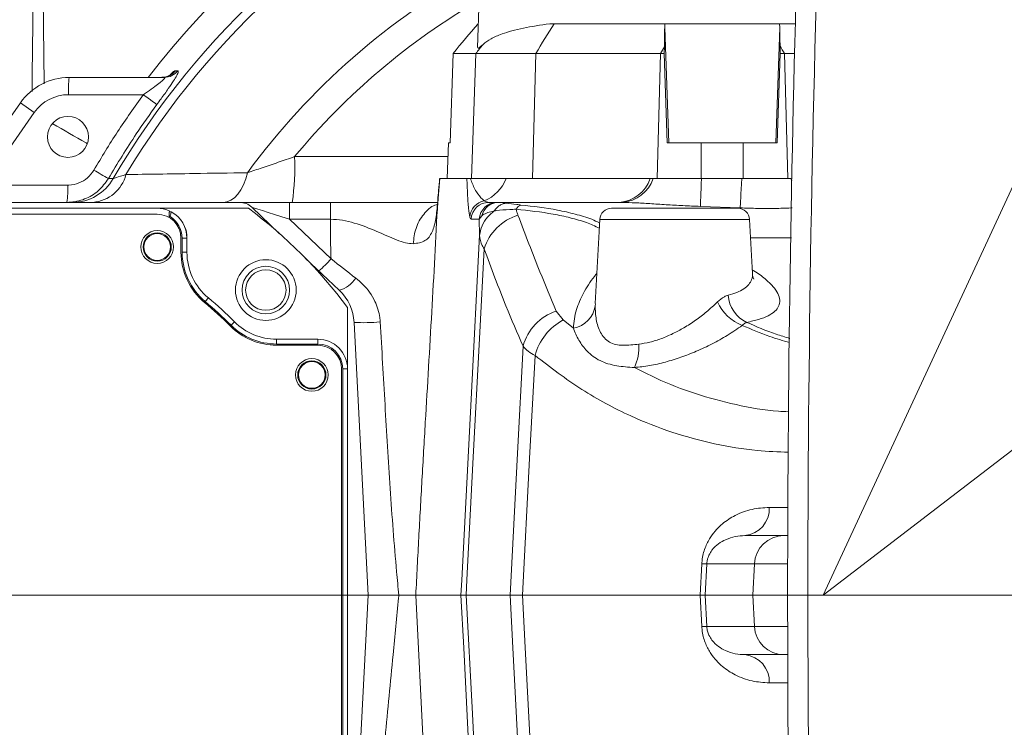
# Model space of a CAD drawing. Header units: millimetres. Extents: x 0 to 16820, y 0 to 11880.
# Tile 10 of 99: x 2651 to 2817, y 6308 to 6427. Entities that reach past the tile are written whole.
import ezdxf

# ---------------------------------------------------------------- set-up
doc = ezdxf.new("R2010")
doc.units = ezdxf.units.MM
doc.header["$LTSCALE"] = 20
doc.linetypes.add('CENTERX2', pattern=[20.32, 12.7, -2.54, 2.54, -2.54])
doc.styles.add('SLDTEXTSTYLE0', font='TXT', dxfattribs={"width": 0.605})
doc.dimstyles.new('SLDDIMSTYLE0', dxfattribs={"dimtxt": 140, "dimasz": 100, "dimexe": 0, "dimexo": 0.0625, "dimgap": 35, "dimtad": 1, "dimtoh": 1, "dimdec": 1, "dimrnd": 1e-09, "dimzin": 12, "dimdsep": 46, "dimtxsty": 'SLDTEXTSTYLE0', "dimsah": 1, "dimcen": 0, "dimadec": 0, "dimazin": 0, "dimtfac": 1, "dimtofl": 0, "dimtmove": 0, "dimatfit": 3, "dimfxl": 0, "dimfrac": 2, "dimtolj": 1, "dimtzin": 12, "dimarcsym": 0})
doc.dimstyles.new('SLDDIMSTYLE1', dxfattribs={"dimtxt": 140, "dimasz": 100, "dimexe": 0, "dimexo": 0.0625, "dimgap": 35, "dimtad": 1, "dimtoh": 1, "dimdec": 4, "dimlfac": 20, "dimzin": 12, "dimdsep": 46, "dimtxsty": 'SLDTEXTSTYLE0', "dimsah": 1, "dimcen": 0.09, "dimadec": 1, "dimazin": 0, "dimtfac": 1, "dimtofl": 0, "dimtmove": 0, "dimatfit": 3, "dimfxl": 0, "dimfrac": 2, "dimtolj": 1, "dimtzin": 12, "dimarcsym": 0})

# ---------------------------------------------------------------- blocks, each defined once
blk = doc.blocks.new('*D2')
at = {"color": 7, "linetype": 'Continuous', "lineweight": 0}
for q in [(3840.42, 7139.1), (2786.51, 6330.23)]:
    blk.add_line((3256.93, 6691.28), q, dxfattribs=at)
blk.add_solid([(3256.93, 6691.28), (3345.4, 6740.26), (3327.13, 6764.06)], dxfattribs=at)
at = {"color": 7, "linetype": 'Continuous', "lineweight": 0, "char_height": 140, "attachment_point": 1, "rotation": 37.5059, "style": 'SLDTEXTSTYLE0'}
for s, insert in [('593', (3451.28, 7067.26)), ('R', (3341.19, 6982.76))]:
    blk.add_mtext(s, dxfattribs=dict(at, insert=insert))
blk = doc.blocks.new('*D3')
at = {"color": 7, "linetype": 'Continuous', "lineweight": 0}
blk.add_line((3648.92, 8191.11), (2786.51, 6330.23), dxfattribs=at)
blk.add_solid([(3648.92, 8191.11), (3593.26, 8106.69), (3620.48, 8094.07)], dxfattribs=at)
at = {"color": 7, "linetype": 'Continuous', "lineweight": 0, "char_height": 140, "attachment_point": 1, "rotation": 65.1352, "style": 'SLDTEXTSTYLE0'}
for s, insert in [('2051', (3222.47, 7699.55)), ('R', (3164.12, 7573.63))]:
    blk.add_mtext(s, dxfattribs=dict(at, insert=insert))
blk = doc.blocks.new('*D4')
at = {"color": 7, "linetype": 'Continuous', "lineweight": 0}
for p, q in [((1293.27, 6330.23), (473.82, 6330.23)), ((4279.76, 6330.23), (5099.21, 6330.23))]:
    blk.add_line(p, q, dxfattribs=at)
blk.add_arc((2786.51, 6330.23), 2282.69, 0, 180, dxfattribs=at)
for points in [[(503.82, 6330.23), (521, 6429.88), (491.01, 6430.54)], [(5069.21, 6330.23), (5082.02, 6430.54), (5052.02, 6429.88)]]:
    blk.add_solid(points, dxfattribs=at)
at = {"color": 7, "linetype": 'Continuous', "lineweight": 0, "char_height": 140, "attachment_point": 1, "style": 'SLDTEXTSTYLE0'}
for s, insert in [('180°', (2643.72, 8793.4)), ('+', (2531.48, 8793.4))]:
    blk.add_mtext(s, dxfattribs=dict(at, insert=insert))
blk = doc.blocks.new('*D5')
at = {"color": 7, "linetype": 'Continuous', "lineweight": 0}
for p, q in [((1293.27, 6330.23), (473.82, 6330.23)), ((4279.76, 6330.23), (5099.21, 6330.23))]:
    blk.add_line(p, q, dxfattribs=at)
blk.add_arc((2786.51, 6330.23), 2282.69, 180, 0, dxfattribs=at)
for points in [[(503.82, 6330.23), (491.01, 6229.93), (521, 6230.59)], [(5069.21, 6330.23), (5052.02, 6230.59), (5082.02, 6229.93)]]:
    blk.add_solid(points, dxfattribs=at)
at = {"color": 7, "linetype": 'Continuous', "lineweight": 0, "char_height": 140, "attachment_point": 1, "style": 'SLDTEXTSTYLE0'}
for s, insert in [('180°', (2619.58, 4228.01)), ('-', (2555.62, 4228.01))]:
    blk.add_mtext(s, dxfattribs=dict(at, insert=insert))

msp = doc.modelspace()

# ---------------------------------------------------------------- linework, layer by layer
at = {"color": 8, "linetype": 'Continuous', "lineweight": 0}
for p, q in [((2655.0138083, 6455.200698), (2655.5346495, 6416.1328977)), ((2759.8455562, 6425.6355938), (2760.5224224, 6406.2342175)), ((2779.1804516, 6425.5867232), (2778.5052904, 6406.2342175)), ((2728.0836742, 6421.2342175), (2727.351343, 6400.2342175)), ((2738.1741152, 6421.2342175), (2737.6302311, 6400.2342175)), ((2759.1255872, 6421.2342175), (2758.5817031, 6400.2342175)), ((2779.9953755, 6421.2342175), (2780.5466392, 6400.2342175)), ((2677.5976041, 6418.3576023), (2678.0065757, 6418.3545233)), ((2672.1829356, 6414.3242735), (2659.5909136, 6414.3242735)), ((2651.5280065, 6412.9699819), (2653.8568493, 6411.3393086)), ((2653.8568493, 6411.3393086), (2645.3177154, 6399.1441615)), ((2723.4952021, 6406.2342175), (2723.2859647, 6400.2342175)), ((2765.9982764, 6406.2342175), (2765.9982764, 6400.2342175)), ((2773.0294363, 6406.2342175), (2773.0294363, 6400.2342175)), ((2697.6072878, 6403.9112497), (2723.3951829, 6403.9112497)), ((2666.311456, 6400.2379278), (2667.1167332, 6400.2238435)), ((2722.0215363, 6400.2342175), (2721.6769489, 6396.2799143)), ((2781.1940734, 6399.8333774), (2781.0239254, 6400.2342175)), ((2645.3177154, 6399.1441615), (2659.4767643, 6399.1441615)), ((2696.7435988, 6396.2342175), (2696.7435988, 6393.3912254)), ((2721.7376245, 6396.6812832), (2721.6769489, 6396.2799143)), ((2752.7401521, 6396.2306288), (2752.2261407, 6396.2342175)), ((2772.5390556, 6395.3033149), (2765.8351619, 6395.5567122)), ((2729.0948987, 6393.9733737), (2728.6766731, 6393.3912254)), ((2696.7435988, 6393.3912254), (2703.7493789, 6386.7429884)), ((2703.6509705, 6393.3912254), (2696.7435988, 6393.3912254)), ((2728.6766731, 6393.3912254), (2727.2936853, 6393.3912254)), ((2728.7100784, 6390.7077498), (2728.6766731, 6393.3912254)), ((2774.1131863, 6393.3388894), (2748.9145265, 6393.3388894)), ((2678.7109234, 6390.2342175), (2679.5138564, 6390.2342175)), ((2781.1865739, 6390.276369), (2774.2736862, 6390.276369)), ((2678.7109234, 6387.8623357), (2679.5138564, 6387.8623357)), ((2682.5999793, 6379.561633), (2683.1138564, 6380.1785866)), ((2748.2113487, 6379.2096525), (2748.1605948, 6378.863845)), ((2741.6174014, 6377.959097), (2742.7595134, 6376.4729283)), ((2686.9362743, 6375.6001449), (2687.5043868, 6376.1675509)), ((2742.7595134, 6376.4729283), (2744.4844662, 6375.1018186)), ((2694.579853, 6372.4312845), (2694.579853, 6373.2342175)), ((2701.5138564, 6372.4312845), (2701.5138564, 6373.2342175)), ((2705.7109234, 6368.2342175), (2706.5138564, 6368.2342175)), ((2777.4297512, 6344.9725377), (2780.5443561, 6344.9725377)), ((2765.8143298, 6330.2342175), (2766.0826105, 6335.4958973)), ((2766.9288179, 6335.4958973), (2766.6603824, 6330.2342175)), ((2774.9217456, 6335.4958973), (2766.9288179, 6335.4958973)), ((2774.9217456, 6335.4958973), (2774.647042, 6330.2342175)), ((2780.5177437, 6335.4958973), (2774.9217456, 6335.4958973)), ((2717.9956874, 6330.2342175), (2720.257287, 6284.7595042)), ((2766.0826105, 6324.9725377), (2765.8143298, 6330.2342175)), ((2766.6603824, 6330.2342175), (2766.9288179, 6324.9725377)), ((2774.9217456, 6324.9725377), (2774.647042, 6330.2342175)), ((2766.9288179, 6324.9725377), (2774.9217456, 6324.9725377)), ((2774.9217456, 6324.9725377), (2780.5177437, 6324.9725377)), ((2780.4954619, 6315.4958973), (2777.4297512, 6315.4958973))]:
    msp.add_line(p, q, dxfattribs=at)
at = {"color": 7, "linetype": 'Continuous', "lineweight": 0}
for p, q in [((2729.5138564, 6454.7342175), (2728.3787552, 6422.2291737)), ((2728.4870859, 6426.2342175), (2728.5186145, 6426.2342175)), ((2740.5206388, 6426.2342175), (2741.2702408, 6426.2342175)), ((2741.2702408, 6426.2342175), (2759.8859059, 6426.2342175)), ((2759.8859059, 6426.2342175), (2759.8455562, 6425.6355938)), ((2759.8859059, 6426.2342175), (2779.1331724, 6426.2342175)), ((2779.1331724, 6426.2342175), (2781.8081101, 6426.2342175)), ((2779.1804516, 6425.5867232), (2779.1331724, 6426.2342175)), ((2759.7837586, 6422.3537939), (2759.7687647, 6421.2342175)), ((2779.2589481, 6421.2342175), (2779.2415043, 6422.4970289)), ((2723.7456202, 6406.2342175), (2724.2976024, 6421.2342175)), ((2724.2976024, 6421.2342175), (2728.0836742, 6421.2342175)), ((2728.0836742, 6421.2342175), (2738.1741152, 6421.2342175)), ((2738.1741152, 6421.2342175), (2759.1255872, 6421.2342175)), ((2759.1255872, 6421.2342175), (2759.7687647, 6421.2342175)), ((2759.7687647, 6421.2342175), (2760.2466822, 6406.2342175)), ((2778.7810306, 6406.2342175), (2779.2589481, 6421.2342175)), ((2779.2589481, 6421.2342175), (2779.9953755, 6421.2342175)), ((2779.9953755, 6421.2342175), (2781.6767815, 6421.2342175)), ((2659.7195269, 6417.2342175), (2675.6920069, 6417.2342175)), ((2640.5775816, 6397.3311544), (2651.5280065, 6412.9699819)), ((2723.4763028, 6406.2342175), (2723.2667781, 6400.2342175)), ((2723.4763028, 6406.2342175), (2723.4952021, 6406.2342175)), ((2723.4952021, 6406.2342175), (2723.7456202, 6406.2342175)), ((2760.2466822, 6406.2342175), (2765.9982764, 6406.2342175)), ((2765.9982764, 6406.2342175), (2773.0294363, 6406.2342175)), ((2773.0294363, 6406.2342175), (2778.7810306, 6406.2342175)), ((2722.0215363, 6400.2342175), (2726.5812605, 6400.2342175)), ((2726.5812605, 6400.2342175), (2727.1819173, 6400.2342175)), ((2733.1761675, 6400.2342175), (2727.1819173, 6400.2342175)), ((2757.3896068, 6400.2342175), (2733.1761675, 6400.2342175)), ((2757.9000634, 6400.2342175), (2757.3896068, 6400.2342175)), ((2757.9021541, 6400.2342175), (2758.5817031, 6400.2342175)), ((2772.791874, 6400.2342175), (2766.0287458, 6400.2342175)), ((2773.0294363, 6400.2342175), (2780.5466392, 6400.2342175)), ((2780.5466392, 6400.2342175), (2780.8489154, 6400.2342175)), ((2688.3580643, 6396.2342175), (2596.6644462, 6396.2342175)), ((2606.4789463, 6395.2342175), (2674.5138564, 6395.2342175)), ((2689.8460403, 6395.2342175), (2674.5138564, 6395.2342175)), ((2688.3580643, 6396.2342175), (2696.7435988, 6396.2342175)), ((2690.423128, 6395.4103406), (2695.0478034, 6391.0216876)), ((2696.7435988, 6396.2342175), (2703.6509705, 6396.2342175)), ((2730.2854681, 6396.2342175), (2731.6684559, 6396.2342175)), ((2731.6684559, 6396.2342175), (2731.9343376, 6396.2342175)), ((2750.9117855, 6395.2342175), (2772.1159273, 6395.2342175)), ((2674.5138564, 6394.2342175), (2603.4478597, 6394.2342175)), ((2676.5242782, 6393.8312845), (2676.5218763, 6393.6936765)), ((2676.5382935, 6394.6342175), (2676.5242782, 6393.8312845)), ((2676.5242782, 6393.8312845), (2676.6763735, 6393.8312845)), ((2676.5382935, 6394.6342175), (2676.8887248, 6394.6342175)), ((2748.9145265, 6393.3388894), (2748.1741467, 6379.2116022)), ((2774.5882878, 6384.2734131), (2774.1131863, 6393.3388894)), ((2678.5138564, 6387.8623357), (2678.5138564, 6390.2342175)), ((2678.7109234, 6387.8623357), (2678.7109234, 6390.2342175)), ((2679.5138564, 6387.8623357), (2679.5138564, 6390.2342175)), ((2699.416269, 6386.8761685), (2705.129494, 6381.4545205)), ((2706.5138564, 6368.2342175), (2706.5138564, 6378.5664014)), ((2707.6116936, 6376.0702132), (2710.0138564, 6330.2342175)), ((2701.5138564, 6373.2342175), (2694.579853, 6373.2342175)), ((2701.5138564, 6372.4312845), (2694.579853, 6372.4312845)), ((2701.5138564, 6372.2342175), (2694.579853, 6372.2342175)), ((2705.5138564, 6297.2342175), (2705.5138564, 6368.2342175)), ((2705.7109234, 6297.2342175), (2705.7109234, 6368.2342175)), ((2706.5138564, 6297.2342175), (2706.5138564, 6368.2342175)), ((2773.3438424, 6340.2342175), (2779.8958928, 6340.2342175)), ((2779.8958928, 6340.2342175), (2780.5278974, 6340.2342175)), ((2707.6116936, 6284.3982219), (2710.0138564, 6330.2342175)), ((2725.5876538, 6330.2342175), (2717.9956874, 6330.2342175)), ((2725.587783, 6330.2342175), (2725.5876538, 6330.2342175)), ((2725.5877831, 6330.234219), (2726.4693451, 6330.2398738)), ((2733.851241, 6330.2399799), (2726.4693396, 6330.2399799)), ((2735.9428564, 6330.2342191), (2733.8512356, 6330.2400861)), ((2735.9442211, 6330.2342175), (2735.9428563, 6330.2342175)), ((2765.8143298, 6330.2342175), (2735.9442211, 6330.2342175)), ((2774.647042, 6330.2342175), (2766.6603824, 6330.2342175)), ((2780.5138564, 6330.2342175), (2774.647042, 6330.2342175)), ((2779.8958928, 6320.2342175), (2773.3438424, 6320.2342175)), ((2780.5278974, 6320.2342175), (2779.8958928, 6320.2342175))]:
    msp.add_line(p, q, dxfattribs=at)
at = {"color": 7, "linetype": 'CENTERX2', "lineweight": 0}
for q in [(1293.2695837, 6330.2342175), (1293.2695837, 6330.2342175), (4279.7581291, 6330.2342175)]:
    msp.add_line((2786.5138564, 6330.2342175), q, dxfattribs=at)
at = {"color": 8, "linetype": 'Continuous', "lineweight": 0, "flags": 128}
for points in [[(2672.1829356, 6414.3242735), (2672.600169, 6414.0172088), (2673.0008041, 6413.7222198), (2673.3726583, 6413.4482767), (2673.7044242, 6413.2037097), (2673.9860132, 6412.9959555), (2674.2088627, 6412.8313317), (2674.3661964, 6412.7148443), (2674.4532298, 6412.6500353)], [(2689.6912707, 6401.2209991), (2689.3997516, 6400.1606048), (2689.0246608, 6399.1893687), (2688.5742077, 6398.3285481), (2688.0582513, 6397.5969836), (2687.4880844, 6397.0106869), (2686.8761858, 6396.5824899), (2686.2359483, 6396.3217647), (2685.5813844, 6396.2342175)], [(2765.8351619, 6395.5567122), (2765.8456503, 6395.776396), (2765.8606784, 6396.1150327), (2765.8800133, 6396.5673717), (2765.9033552, 6397.1263997), (2765.9303421, 6397.7834488), (2765.9605556, 6398.5283316), (2765.9935272, 6399.3494985), (2766.0287458, 6400.2342175)], [(2772.5390556, 6395.3033149), (2772.5535612, 6395.5529219), (2772.5737958, 6395.9233964), (2772.5994377, 6396.4088477), (2772.6300791, 6397.0015567), (2772.6652328, 6397.6920991), (2772.70434, 6398.4694948), (2772.7467786, 6399.3213828), (2772.791874, 6400.2342175)], [(2725.587783, 6330.2342175), (2725.7179692, 6332.7556792), (2727.2868379, 6363.1418712), (2728.7100784, 6390.7077498)], [(2729.476646, 6388.4428885), (2728.7531012, 6374.4377442), (2727.6114061, 6352.3388631), (2726.6014256, 6332.78958), (2726.4697044, 6330.2399799)], [(2733.85086, 6330.2399799), (2735.0859912, 6354.0171174), (2736.0229594, 6372.0543367)], [(2738.0381142, 6370.5049035), (2737.1387487, 6353.219236), (2735.9428563, 6330.2342175)], [(2727.8933352, 6285.5772097), (2727.5810096, 6291.626447), (2726.8121481, 6306.5179853), (2726.0432831, 6321.4095244), (2725.5876538, 6330.2342175)], [(2726.4689857, 6330.2399799), (2727.500743, 6310.2691954), (2728.2120143, 6296.5017061), (2728.465639, 6291.5924913), (2728.7766692, 6285.5721149)], [(2736.1719635, 6285.5717136), (2735.5458884, 6297.6240216), (2734.6987484, 6313.9320001), (2734.3121405, 6321.3744631), (2733.851611, 6330.2399799)], [(2735.9442211, 6330.2342175), (2736.4032834, 6321.4110411), (2737.1780748, 6306.5196113), (2737.9528699, 6291.6281827), (2738.2677006, 6285.5772097)]]:
    msp.add_lwpolyline(points, dxfattribs=at)
at = {"color": 7, "linetype": 'Continuous', "lineweight": 30}
for radius in [2051, 593]:
    msp.add_circle((2786.5138564, 6330.2342175), radius, dxfattribs=at)
at = {"color": 7, "linetype": 'Continuous', "lineweight": 0}
for centre, radius in [((2659.5138564, 6407.2342175), 3.45), ((2674.5138564, 6388.7342175), 2.75), ((2674.5138564, 6388.7342175), 2.375), ((2674.5138564, 6388.7342175), 2.244097), ((2692.779098, 6381.4994592), 5.1), ((2692.779098, 6381.4994592), 4), ((2692.779098, 6381.4994592), 3.4), ((2700.5138564, 6367.2342175), 2.75), ((2700.5138564, 6367.2342175), 2.375), ((2700.5138564, 6367.2342175), 2.244097)]:
    msp.add_circle(centre, radius, dxfattribs=at)
for centre, radius, start, end in [((6341.5138564, 6330.2342175), 3561, 176.9692175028, 180.6125362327), ((2786.5138564, 6330.2342175), 143, 100.177366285, 142.526703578), ((2659.7195269, 6407.2342175), 10, 90, 145), ((2688.3580643, 6393.2342175), 3, 46.5, 90), ((2641.5138564, 6330.2342175), 81, 36.633461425, 53.366538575), ((2750.9117855, 6393.2342175), 2, 90, 177), ((2772.1159273, 6393.2342175), 2, 3, 90), ((2674.5138564, 6390.2342175), 4, 0, 90), ((2674.5138564, 6390.2342175), 4.197067, 0, 58.986177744), ((2674.5138564, 6390.2342175), 5, 0, 61.642363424), ((2689.5138564, 6387.8623357), 11, 180, 230.2081805), ((2689.5138564, 6387.8623357), 10.802933, 180, 230.2081805), ((2689.5138564, 6387.8623357), 10, 180, 230.2081805), ((2699.6226574, 6375.6515255), 8, 3, 46.5), ((2641.5138564, 6330.2342175), 64, 44.964349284, 50.2081805), ((2641.5138564, 6330.2342175), 64.197067, 44.964349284, 50.2081805), ((2641.5138564, 6330.2342175), 65, 44.964349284, 50.2081805), ((2694.579853, 6383.2342175), 11, 224.964349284, 270), ((2694.579853, 6383.2342175), 10.802933, 224.964349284, 270), ((2694.579853, 6383.2342175), 10, 224.964349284, 270), ((2701.5138564, 6368.2342175), 5, 0, 90), ((2701.5138564, 6368.2342175), 4.197067, 0, 90), ((2701.5138564, 6368.2342175), 4, 0, 90)]:
    msp.add_arc(centre, radius, start, end, dxfattribs=at)
at = {"color": 8, "linetype": 'Continuous', "lineweight": 0}
for centre, radius, start, end in [((6341.5138564, 6330.2342175), 3557.5930281, 176.9697988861, 180.9458052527), ((2786.5138564, 6330.2342175), 138.3987744, 114.662507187, 149.621513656), ((2786.5138564, 6330.2342175), 136.9132067, 114.586356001, 148.922912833), ((2786.5138564, 6330.2342175), 120.0572208, 118.708825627, 143.752492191), ((2786.5138564, 6330.2342175), 115.4672378, 120.071383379, 140.351396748), ((2824.0513083, 6371.5155024), 99.2312598, 146.535089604, 149.931247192), ((2806.9155765, 6359.7442053), 99.9774496, 140.919914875, 142.04525919), ((2846.7722175, 6370.4621699), 101.2903382, 149.182462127, 149.917092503), ((2692.9697294, 6370.13821), 100.9171197, 30.418786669, 31.253796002), ((2675.2748197, 6420.1972759), 2.9630603, 270.065330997, 321.620347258), ((2675.68826, 6420.1930786), 2.9588635, 270.072553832, 321.583594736), ((2676.4717831, 6415.0359893), 16.8958662, 172.524369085, 182.414222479), ((2659.5909136, 6407.3242735), 7, 90, 145), ((2658.5060387, 6402.0478309), 39.1456256, 351.459268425, 2.728437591), ((2660.2576736, 6404.1251204), 7.8909226, 270.12821635, 330.369767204), ((2663.2034278, 6402.4543895), 6.2425616, 274.854103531, 345.65340195), ((2768.7217077, 6580.8026803), 207.584897, 239.660810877, 240.439551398), ((2727.0592069, 6402.5574615), 6.5432919, 292.015321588, 339.20303971), ((2751.7759285, 6402.1480541), 5.9309488, 274.35345051, 341.174534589), ((2752.2348174, 6402.2088117), 5.9995028, 274.831715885, 340.784245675), ((2642.5958947, 6398.4324457), 16.8958662, 352.524369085, 2.414222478), ((2730.0749256, 6393.5454788), 2.9991094, 100.818653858, 176.191414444), ((2730.2873812, 6393.2365279), 2.9976902, 90.036565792, 177.041905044), ((2731.670369, 6393.2365279), 2.9976902, 90.036565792, 177.041905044), ((2731.9584209, 6393.290495), 2.9438211, 90.468740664, 166.586907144), ((2736.1440088, 6394.4651755), 1.4043267, 109.556514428, 153.971724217), ((2737.6621748, 6385.8355231), 8.5907645, 106.81107779, 162.331578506), ((2688.8827827, 6399.8823132), 19.8408049, 310.181598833, 318.529259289), ((2703.747912, 6386.2017023), 4.9441384, 286.226687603, 327.028143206), ((2775.948954, 6380.9750357), 5.4252419, 183.625427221, 244.796345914), ((2743.7915978, 6379.4559761), 4.4089403, 279.041555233, 352.281718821), ((2775.8722184, 6382.9077038), 7.9368174, 205.396162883, 247.86867377), ((2744.3287246, 6369.7876683), 8.6095018, 108.356117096, 164.735508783), ((2709.2446722, 6400.8898597), 24.8733084, 266.235718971, 276.383863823), ((2747.4998097, 6367.8712053), 9.8214076, 118.858580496, 164.44525808), ((2748.1313363, 6371.7520581), 7.3770468, 333.673119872, 5.037139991), ((2772.8744985, 6344.7697618), 4.5597637, 275.908012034, 2.548825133), ((2779.904757, 6335.2448963), 4.9893291, 90.101793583, 177.11637191), ((2766.5057142, 6344.6188304), 9.1327392, 267.344636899, 272.655363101), ((2766.5057142, 6315.8496047), 9.1327392, 87.344636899, 92.655363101), ((2779.904757, 6325.2235387), 4.9893291, 182.88362809, 269.898206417), ((2772.8744985, 6315.6986733), 4.5597637, 357.451174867, 84.091987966)]:
    msp.add_arc(centre, radius, start, end, dxfattribs=at)
at = {"color": 7, "linetype": 'Continuous', "lineweight": 0}
for centre, major_axis, ratio, start_param, end_param in [((2803.1018464, 6359.6778899), (89.6249955, 44.7660646), 0.9977166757, 1.9491968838, 2.0143446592), ((2766.7119706, 6359.6778899), (-3.3473198, 99.9997845), 0.0620232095, 0.8484643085, 0.8913332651), ((2772.2428949, 6359.6778899), (3.3429671, 99.9997783), 0.0629961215, 5.3937214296, 5.4341008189)]:
    msp.add_ellipse(centre, major_axis=major_axis, ratio=ratio, start_param=start_param, end_param=end_param, dxfattribs=at)
at = {"color": 8, "linetype": 'Continuous', "lineweight": 0}
for centre, major_axis, ratio, start_param, end_param in [((2697.0745023, 6393.2342175), (6.6518213, -2.1769504), 0.0066236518, 1.622730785, 3.1555548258), ((2730.8986664, 6404.2342175), (0.724696, 7.9949658), 0.3915631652, 2.9228789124, 3.1770706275), ((2727.9068835, 6404.3912254), (0.6174826, 10.9998799), 0.0832325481, 2.8920731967, 3.1462649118)]:
    msp.add_ellipse(centre, major_axis=major_axis, ratio=ratio, start_param=start_param, end_param=end_param, dxfattribs=at)
for points, knots in [([(2653.4659628, 6414.8590995), (2653.6453048, 6429.9454147), (2653.9096084, 6452.1787159), (2654.3450447, 6474.3957993), (2654.4850175, 6481.5375719)], [0, 0, 0, 0, 0.6785458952, 1, 1, 1, 1]), ([(2678.0065757, 6418.3545233), (2678.0502389, 6418.3141256), (2678.1374589, 6418.2334287), (2677.835867, 6417.5907732), (2677.2478429, 6416.6198143), (2676.3423626, 6415.2734949), (2675.3587217, 6413.886981), (2674.6895716, 6412.9728896), (2674.4532298, 6412.6500353)], [0, 0, 0, 0, 0.1591027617, 0.3178174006, 0.4771881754, 0.6593571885, 0.8796859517, 1, 1, 1, 1]), ([(2676.7009758, 6417.670555), (2676.7943261, 6417.7652516), (2677.160154, 6418.1363559), (2677.4406794, 6418.3237899), (2677.5650968, 6418.350598), (2677.5976041, 6418.3576023)], [0, 0, 0, 0, 0.2019695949, 0.7914934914, 1, 1, 1, 1]), ([(2672.1829356, 6414.3242735), (2672.4229097, 6414.4885315), (2673.0872662, 6414.9432715), (2674.056778, 6415.632413), (2674.9614993, 6416.316966), (2675.5092169, 6416.7825809), (2675.7287648, 6417.0240624), (2675.806288, 6417.1622936), (2675.790953, 6417.2262451), (2675.7158443, 6417.2322968), (2675.6920069, 6417.2342175)], [0, 0, 0, 0, 0.1419351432, 0.3929404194, 0.5841931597, 0.7338173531, 0.8273952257, 0.8680681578, 0.9581283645, 1, 1, 1, 1]), ([(2663.8668293, 6401.6464805), (2665.165754, 6403.8121847), (2667.7673704, 6408.1498738), (2670.7096605, 6412.2641546), (2672.1829356, 6414.3242735)], [0, 0, 0, 0, 0.4992760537, 1, 1, 1, 1]), ([(2674.4532298, 6412.6500353), (2673.2849204, 6411.0253023), (2670.394165, 6407.0052152), (2667.8358303, 6402.7646519), (2666.311456, 6400.2379278)], [0, 0, 0, 0, 0.4041536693, 1, 1, 1, 1]), ([(2656.944737, 6409.4287972), (2658.8132795, 6408.3570118), (2660.7198969, 6407.2633869), (2662.6271669, 6406.1702044), (2662.6652547, 6406.1483737)], [0, 0, 0, 0, 0.9800301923, 1, 1, 1, 1]), ([(2689.6912707, 6401.2209991), (2690.5069672, 6401.4928081), (2692.1700684, 6402.046992), (2694.8518008, 6402.9585718), (2696.6839664, 6403.592022), (2697.6072878, 6403.9112497)], [0, 0, 0, 0, 0.3231755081, 0.6589137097, 1, 1, 1, 1]), ([(2666.311456, 6400.2379278), (2665.785908, 6399.5049018), (2664.7368427, 6398.041682), (2662.3539292, 6396.6620108), (2660.4665333, 6396.248687), (2659.4582838, 6396.2356424), (2659.348151, 6396.2342175)], [0, 0, 0, 0, 0.3200244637, 0.6388123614, 0.9605468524, 1, 1, 1, 1]), ([(2659.4767643, 6399.1441615), (2659.5462482, 6399.145052), (2660.1818208, 6399.1531975), (2661.3703782, 6399.4107499), (2662.8730637, 6400.2716074), (2663.5355206, 6401.1881154), (2663.8668293, 6401.6464805)], [0, 0, 0, 0, 0.0396062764, 0.362280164, 0.6810628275, 1, 1, 1, 1]), ([(2667.1167332, 6400.2238435), (2667.2640892, 6400.2704305), (2667.6526245, 6400.3932669), (2668.6390183, 6400.7105892), (2669.2513121, 6400.9075638)], [0, 0, 0, 0, 0.3792603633, 1, 1, 1, 1]), ([(2669.2513121, 6400.9075638), (2671.0497047, 6400.9327735), (2674.658982, 6400.983368), (2681.4172111, 6401.0843806), (2686.6538564, 6401.1708464), (2689.6912707, 6401.2209991)], [0, 0, 0, 0, 0.2943197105, 0.5906838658, 1, 1, 1, 1]), ([(2727.0824397, 6393.7446899), (2727.0039777, 6394.1853907), (2726.8450317, 6395.0781504), (2726.6918134, 6397.4734078), (2726.6164544, 6399.3553292), (2726.5812605, 6400.2342175)], [0, 0, 0, 0, 0.3419287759, 0.6926699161, 1, 1, 1, 1]), ([(2727.1819173, 6400.2342175), (2727.2911491, 6399.9338841), (2727.6388794, 6398.9777972), (2728.3975957, 6397.5077992), (2729.1393557, 6396.8311879), (2729.5119895, 6396.4912826)], [0, 0, 0, 0, 0.18561201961, 0.59088059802, 1, 1, 1, 1]), ([(2721.6769489, 6396.2799143), (2721.5897694, 6395.3280854), (2721.4141948, 6393.4111547), (2720.7999593, 6391.1086397), (2719.639283, 6389.5516915), (2718.2691959, 6389.3717616), (2717.5551836, 6389.2779923)], [0, 0, 0, 0, 0.2367023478, 0.4767054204, 0.7272883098, 1, 1, 1, 1]), ([(2721.6504575, 6395.8507115), (2721.5057315, 6395.8217138), (2720.6169661, 6395.6436381), (2719.2343906, 6394.2986359), (2717.8814511, 6392.0165864), (2717.6612029, 6390.1678873), (2717.5551836, 6389.2779923)], [0, 0, 0, 0, 0.0622913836, 0.3825328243, 0.7027742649, 1, 1, 1, 1]), ([(2721.6769489, 6396.2799143), (2721.5184135, 6393.2064128), (2721.2004619, 6387.0423333), (2720.6790562, 6377.7925893), (2720.141752, 6368.5409363), (2719.5881932, 6359.1406402), (2719.0340983, 6349.5973473), (2718.4892414, 6339.9064289), (2718.1599011, 6333.4523256), (2717.9956874, 6330.2342175)], [0, 0, 0, 0, 0.1391034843, 0.2789798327, 0.4196116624, 0.5605442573, 0.7078589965, 0.8543343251, 1, 1, 1, 1]), ([(2731.9343376, 6396.2342175), (2732.0899796, 6396.2278793), (2732.4049417, 6396.2150532), (2732.9914123, 6396.1328487), (2733.2880719, 6396.0912665)], [0, 0, 0, 0, 0.4941611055, 1, 1, 1, 1]), ([(2733.2880719, 6396.0912665), (2733.7857447, 6396.0164169), (2734.4422408, 6395.9176805), (2735.4339979, 6395.8136554), (2735.6739294, 6395.788489)], [0, 0, 0, 0, 0.7580743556, 1, 1, 1, 1]), ([(2735.6739294, 6395.788489), (2737.7571563, 6395.5479503), (2740.9008029, 6395.1849708), (2744.7988868, 6394.2769158), (2747.1980592, 6393.592495), (2748.4548857, 6393.0005107), (2748.8861471, 6392.79738)], [0, 0, 0, 0, 0.4379074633, 0.6608144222, 0.8836134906, 1, 1, 1, 1]), ([(2765.8351619, 6395.5567122), (2764.8563024, 6395.595511), (2762.9166293, 6395.6723933), (2760.0415485, 6395.8446891), (2757.3541412, 6396.0175383), (2754.8492754, 6396.1717255), (2753.4499122, 6396.2108067), (2752.7401521, 6396.2306288)], [0, 0, 0, 0, 0.2045296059, 0.4052886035, 0.6110088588, 0.8027028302, 1, 1, 1, 1]), ([(2781.2823995, 6395.3056355), (2781.1979355, 6395.3005372), (2780.2730553, 6395.2447113), (2778.3265358, 6395.2042415), (2775.4840964, 6395.1993261), (2773.5278236, 6395.2684017), (2772.5390556, 6395.3033149)], [0, 0, 0, 0, 0.03252454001, 0.3561437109, 0.6745727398, 1, 1, 1, 1]), ([(2731.1875245, 6394.7863125), (2730.8022902, 6394.4611364), (2729.9397764, 6393.733089), (2729.0292684, 6392.3333489), (2728.8164751, 6391.2496161), (2728.7100784, 6390.7077498)], [0, 0, 0, 0, 0.28753266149, 0.64376633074, 1, 1, 1, 1]), ([(2731.1875245, 6394.7863125), (2730.8032849, 6394.6981219), (2730.022511, 6394.518919), (2729.4107115, 6394.2193163), (2729.1557011, 6394.0207242), (2729.0948987, 6393.9733737)], [0, 0, 0, 0, 0.4246115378, 0.8628094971, 1, 1, 1, 1]), ([(2734.8821123, 6395.0814146), (2734.5158312, 6395.065226), (2733.2625139, 6395.0098327), (2732.0426628, 6394.9102571), (2731.3174847, 6394.805149), (2731.1875245, 6394.7863125)], [0, 0, 0, 0, 0.2531325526, 0.8661528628, 1, 1, 1, 1]), ([(2734.8821123, 6395.0814146), (2734.9183943, 6394.9156227), (2734.9944949, 6394.5678775), (2735.11469, 6394.2338992), (2735.1775806, 6394.0591493)], [0, 0, 0, 0, 0.4767625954, 1, 1, 1, 1]), ([(2748.8394406, 6391.9061656), (2748.1360822, 6392.227863), (2746.6274387, 6392.9178765), (2743.9767779, 6393.6564851), (2740.1030746, 6394.5088767), (2736.9789664, 6394.8514707), (2734.8821123, 6395.0814146)], [0, 0, 0, 0, 0.1776646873, 0.3810755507, 0.5845872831, 1, 1, 1, 1]), ([(2735.1775806, 6394.0591493), (2736.4062868, 6390.8309818), (2738.5361401, 6385.2352392), (2740.7013111, 6380.1223679), (2741.6174014, 6377.959097)], [0, 0, 0, 0, 0.5768970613, 1, 1, 1, 1]), ([(2703.7493789, 6386.7429884), (2703.7066542, 6387.9846062), (2703.6304174, 6390.2001154), (2703.6446946, 6392.4168121), (2703.6509705, 6393.3912254)], [0, 0, 0, 0, 0.5604210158, 1, 1, 1, 1]), ([(2717.5551836, 6389.2779923), (2717.1257308, 6389.3159811), (2716.2564083, 6389.3928801), (2714.2579159, 6390.0909999), (2711.4938803, 6391.3628577), (2708.373437, 6392.6143809), (2705.6947293, 6393.2824368), (2704.3269549, 6393.355243), (2703.6509705, 6393.3912254)], [0, 0, 0, 0, 0.1201354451, 0.2431849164, 0.4985748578, 0.7542867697, 0.8785630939, 1, 1, 1, 1]), ([(2729.476646, 6388.4428885), (2729.367949, 6388.6180993), (2728.9254075, 6389.3314402), (2728.8026695, 6390.1159394), (2728.7100784, 6390.7077498)], [0, 0, 0, 0, 0.2456200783, 1, 1, 1, 1]), ([(2736.0229594, 6372.0543367), (2735.0577913, 6374.2805235), (2732.8081483, 6379.4693864), (2730.6874802, 6385.1814699), (2729.476646, 6388.4428885)], [0, 0, 0, 0, 0.4290317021, 1, 1, 1, 1]), ([(2703.7493789, 6386.7429884), (2703.7493946, 6386.742976), (2705.1383888, 6385.6547965), (2706.517071, 6384.5828765), (2707.8957375, 6383.5109686)], [0, 0, 0, 0, 0.0000113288, 1, 1, 1, 1]), ([(2744.4844662, 6375.1018186), (2744.5865409, 6376.1367317), (2744.7726926, 6378.0240826), (2746.1418376, 6380.9895246), (2747.3418055, 6383.0311417), (2748.30155, 6384.1109569), (2748.4390166, 6384.2656216)], [0, 0, 0, 0, 0.3560070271, 0.6492430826, 0.9497601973, 1, 1, 1, 1]), ([(2770.5345693, 6380.6319791), (2771.0369095, 6380.7803176), (2772.057044, 6381.0815581), (2773.1970085, 6381.692833), (2774.0407201, 6382.420946), (2774.4919227, 6383.2776852), (2774.6621841, 6383.9068581), (2774.5858541, 6384.2641672), (2774.5839277, 6384.2731846)], [0, 0, 0, 0, 0.193291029, 0.3925285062, 0.5885357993, 0.7899498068, 0.9946989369, 1, 1, 1, 1]), ([(2774.5567702, 6384.8748052), (2774.6557331, 6384.8205107), (2775.5354997, 6384.3378398), (2776.7481874, 6383.3961745), (2778.1250626, 6382.1113299), (2778.945506, 6380.9018472), (2779.265105, 6379.7879288), (2779.0929388, 6378.7921009), (2778.4284918, 6377.9147324), (2777.2982549, 6377.1644579), (2775.728474, 6376.5332711), (2774.3352165, 6376.2219274), (2773.6386853, 6376.0662774)], [0, 0, 0, 0, 0.0151404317, 0.1345963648, 0.2491771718, 0.3637454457, 0.4725756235, 0.5813767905, 0.6865129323, 0.7916165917, 0.8958228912, 1, 1, 1, 1]), ([(2707.8957375, 6383.5109686), (2708.3047483, 6383.1672686), (2709.6114488, 6382.0692216), (2711.1537294, 6379.8891632), (2711.8910699, 6377.5944879), (2711.9908915, 6376.402655), (2712.0103119, 6376.1707838)], [0, 0, 0, 0, 0.1857848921, 0.5935423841, 0.9209236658, 1, 1, 1, 1]), ([(2768.7023832, 6379.5038042), (2769.0874194, 6379.8350621), (2769.5582873, 6380.2401635), (2770.1901011, 6380.5279602), (2770.4082752, 6380.5938421), (2770.5345693, 6380.6319791)], [0, 0, 0, 0, 0.6538800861, 0.7996420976, 1, 1, 1, 1]), ([(2748.1605948, 6378.863845), (2748.1841104, 6378.0826691), (2748.2310639, 6376.5228996), (2748.8377479, 6374.6573376), (2749.6609104, 6373.4191172), (2750.5065502, 6372.7060226), (2751.574446, 6372.3143247), (2752.404953, 6372.2251557), (2753.6524646, 6372.2036262), (2754.5736482, 6372.3025017), (2755.4798929, 6372.3997737)], [0, 0, 0, 0, 0.20309893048, 0.4055264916, 0.51053825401, 0.61526922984, 0.71436318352, 0.81359424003, 0.81661718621, 1, 1, 1, 1]), ([(2755.4798929, 6372.3997737), (2756.1049891, 6372.4966145), (2757.3559855, 6372.6904206), (2759.3072248, 6373.3174182), (2761.2311028, 6374.142691), (2763.1757747, 6375.1864019), (2765.0729815, 6376.4189759), (2766.9810016, 6377.8735398), (2768.1050103, 6378.9380518), (2768.7023832, 6379.5038042)], [0, 0, 0, 0, 0.1297210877, 0.2596090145, 0.3927668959, 0.5260664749, 0.6771982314, 0.8284417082, 1, 1, 1, 1]), ([(2712.0103119, 6376.1707838), (2712.2784782, 6371.5244296), (2712.8170818, 6362.1923746), (2713.5016309, 6350.5086277), (2714.1776138, 6341.1543634), (2714.6764925, 6335.1629301), (2715.0153764, 6331.5459124), (2715.1382711, 6330.2342175)], [0, 0, 0, 0, 0.30242276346, 0.60740651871, 0.76025681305, 0.91305822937, 1, 1, 1, 1]), ([(2772.882175, 6375.555649), (2772.0568022, 6374.9869986), (2770.4914498, 6373.9085305), (2767.8636232, 6372.452987), (2765.2494561, 6371.2184298), (2762.5886931, 6370.1836333), (2759.9462847, 6369.3650111), (2757.2853777, 6368.7531813), (2755.590462, 6368.5713106), (2754.7432245, 6368.4803989)], [0, 0, 0, 0, 0.1646969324, 0.3123542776, 0.4599361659, 0.5943186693, 0.728624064, 0.8643473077, 1, 1, 1, 1]), ([(2773.6386853, 6376.0662774), (2773.5893353, 6376.0453163), (2773.3575375, 6375.9468619), (2773.0915407, 6375.7279524), (2772.882175, 6375.555649)], [0, 0, 0, 0, 0.212901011, 1, 1, 1, 1]), ([(2780.8513323, 6372.6817071), (2779.7261181, 6373.0040812), (2777.016999, 6373.7802442), (2774.4077122, 6374.900616), (2772.882175, 6375.555649)], [0, 0, 0, 0, 0.4153432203, 1, 1, 1, 1]), ([(2773.6386853, 6376.0662774), (2775.2683291, 6375.3548254), (2777.6362635, 6374.3210587), (2780.0973764, 6373.6069314), (2780.8647188, 6373.384276)], [0, 0, 0, 0, 0.6882132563, 1, 1, 1, 1]), ([(2754.7432245, 6368.4803989), (2753.7345951, 6368.5542593), (2751.5516091, 6368.714116), (2748.8589263, 6369.5145366), (2746.7950286, 6371.0881866), (2745.3235483, 6373.0458926), (2744.7642351, 6374.4163265), (2744.4844662, 6375.1018186)], [0, 0, 0, 0, 0.1839036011, 0.398024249, 0.6161948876, 0.8080203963, 1, 1, 1, 1]), ([(2738.0381142, 6370.5049035), (2737.6278604, 6370.7335962), (2736.8001351, 6371.195005), (2736.2835196, 6371.7662325), (2736.0229594, 6372.0543367)], [0, 0, 0, 0, 0.4956399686, 1, 1, 1, 1]), ([(2780.6691238, 6354.2552458), (2778.9161168, 6354.3191532), (2774.6923043, 6354.4731358), (2768.1429468, 6355.5823677), (2761.0303141, 6357.48853), (2753.5582234, 6360.4422395), (2745.7985296, 6364.5595903), (2740.6304106, 6368.5189255), (2738.0381142, 6370.5049035)], [0, 0, 0, 0, 0.1132429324, 0.2728551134, 0.4348460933, 0.5968360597, 0.797775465, 1, 1, 1, 1]), ([(2754.7432245, 6368.4803989), (2755.959261, 6367.8663804), (2759.3145597, 6366.1721752), (2764.9928488, 6363.9796074), (2771.861459, 6362.1609857), (2777.0995927, 6361.2022079), (2780.0955465, 6361.0716678), (2780.6638483, 6361.0469057)], [0, 0, 0, 0, 0.14875434, 0.4104443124, 0.6721357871, 0.937807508, 1, 1, 1, 1]), ([(2766.0826105, 6335.4958973), (2766.1061856, 6335.7848029), (2766.1898756, 6336.8103932), (2766.6846234, 6338.4631251), (2767.5571613, 6340.0500409), (2768.5343705, 6341.2783359), (2769.8796282, 6342.5499893), (2771.8741575, 6343.8219199), (2774.5267383, 6344.7956314), (2776.4616803, 6344.9135446), (2777.4297512, 6344.9725377)], [0, 0, 0, 0, 0.0374469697, 0.1329335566, 0.2274083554, 0.3120365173, 0.3968248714, 0.564939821, 0.7823350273, 1, 1, 1, 1]), ([(2773.3438424, 6340.2342175), (2772.8016332, 6340.2043259), (2771.7139227, 6340.1443611), (2770.2206665, 6339.6733931), (2768.9024098, 6338.9336791), (2767.9585285, 6338.0840364), (2767.3642602, 6337.1630443), (2767.099851, 6336.4923519), (2766.9703022, 6335.9843712), (2766.9412115, 6335.6418301), (2766.9288179, 6335.4958973)], [0, 0, 0, 0, 0.2404282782, 0.4823162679, 0.661038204, 0.8277790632, 0.9088750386, 0.9452729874, 0.9766846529, 1, 1, 1, 1]), ([(2715.1382711, 6330.2342175), (2715.1235164, 6330.0808464), (2714.8037336, 6326.7567816), (2714.0388023, 6318.7998039), (2712.599158, 6303.8100455), (2711.462912, 6291.9632434), (2710.7742581, 6284.7831568)], [0, 0, 0, 0, 0.01024480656, 0.2220392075, 0.52849504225, 1, 1, 1, 1]), ([(2777.4297512, 6315.4958973), (2776.4616803, 6315.5548905), (2774.5267383, 6315.6728036), (2771.8741575, 6316.6465151), (2769.8796282, 6317.9184457), (2768.5343705, 6319.1900991), (2767.5571613, 6320.4183941), (2766.6846234, 6322.0053099), (2766.1898756, 6323.6580418), (2766.1061856, 6324.6836321), (2766.0826105, 6324.9725377)], [0, 0, 0, 0, 0.2176649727, 0.435060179, 0.6031751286, 0.6879634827, 0.7725916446, 0.8670664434, 0.9625530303, 1, 1, 1, 1]), ([(2766.9288179, 6324.9725377), (2766.9412995, 6324.8266048), (2766.9758769, 6324.4223299), (2767.1173977, 6323.9260521), (2767.384627, 6323.2742889), (2767.9588757, 6322.3834866), (2768.9022828, 6321.5350904), (2770.2171697, 6320.7968982), (2771.7103238, 6320.3247748), (2772.7980579, 6320.2644741), (2773.3438424, 6320.2342175)], [0, 0, 0, 0, 0.02331729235, 0.06459540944, 0.09104876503, 0.17215150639, 0.33890627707, 0.51764312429, 0.75797125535, 1, 1, 1, 1])]:
    msp.add_open_spline(points, degree=3, knots=knots, dxfattribs=at)
at = {"color": 7, "linetype": 'Continuous', "lineweight": 0}
for points, knots in [([(2740.5206388, 6426.2342175), (2738.9762698, 6426.0133961), (2735.8428511, 6425.5653645), (2732.7002616, 6424.6642478), (2730.5155337, 6423.7229905), (2729.7113442, 6423.0894895), (2729.3065245, 6422.7705925)], [0, 0, 0, 0, 0.28862115, 0.5855925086, 0.791392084, 1, 1, 1, 1]), ([(2729.3065245, 6422.7705925), (2729.0173259, 6422.5106686), (2728.4705619, 6422.0192522), (2728.4305485, 6422.1611698), (2728.4116994, 6422.2280232)], [0, 0, 0, 0, 0.52892784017, 1, 1, 1, 1]), ([(2676.7457595, 6417.658574), (2676.7393695, 6417.6535336), (2676.7267561, 6417.6435843), (2676.5374563, 6417.5232726), (2676.1143145, 6417.3449265), (2675.6454734, 6417.2181282), (2675.3402076, 6417.2480095), (2675.2771998, 6417.2541771)], [0, 0, 0, 0, 0.17442870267, 0.34430494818, 0.59138272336, 0.91566017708, 1, 1, 1, 1]), ([(2722.0025211, 6400.2440072), (2721.9464454, 6399.5723507), (2721.8434941, 6398.3392332), (2721.7391383, 6397.2035454), (2721.6916231, 6396.6864459)], [0, 0, 0, 0, 0.544681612, 1, 1, 1, 1]), ([(2766.0287458, 6400.2342175), (2765.35843, 6400.2342175), (2763.9963043, 6400.2342175), (2762.0505067, 6400.2342175), (2760.2414905, 6400.2342175), (2758.8677605, 6400.2342175), (2758.1547134, 6400.2342175), (2757.9000634, 6400.2342175)], [0, 0, 0, 0, 0.2218472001, 0.4508080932, 0.6611909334, 0.8790013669, 1, 1, 1, 1]), ([(2781.0239254, 6400.2342175), (2780.5345019, 6400.2342175), (2779.5402141, 6400.2342175), (2777.2342672, 6400.2342175), (2774.8935727, 6400.2342175), (2773.1924755, 6400.2342175), (2772.791874, 6400.2342175)], [0, 0, 0, 0, 0.218575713, 0.4440472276, 0.8690753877, 1, 1, 1, 1]), ([(2721.7439912, 6397.0378015), (2721.7011362, 6396.50664), (2721.6153467, 6395.4433313), (2721.6163185, 6395.3280482), (2721.6168049, 6395.2703532)], [0, 0, 0, 0, 0.4995366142, 1, 1, 1, 1]), ([(2674.5138564, 6395.2342175), (2675.1951947, 6395.212447), (2675.9550629, 6395.1881673), (2676.5524935, 6394.7717284), (2676.6142361, 6394.7286908)], [0, 0, 0, 0, 0.8966532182, 1, 1, 1, 1]), ([(2703.6509705, 6396.2342175), (2704.442214, 6396.2342175), (2706.0507477, 6396.2342175), (2708.5836017, 6396.2342175), (2711.1396213, 6396.2342175), (2713.5063051, 6396.2342175), (2715.5271838, 6396.2342175), (2717.292748, 6396.2342175), (2719.2591139, 6396.2342175), (2720.7937625, 6396.2342175), (2721.5710894, 6396.2342175), (2721.6806749, 6396.2342175)], [0, 0, 0, 0, 0.1254159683, 0.2549604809, 0.4015568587, 0.530323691, 0.6315879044, 0.7287125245, 0.8227293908, 0.9750088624, 1, 1, 1, 1]), ([(2731.9343376, 6396.2342175), (2733.8133551, 6396.2342175), (2740.6001439, 6396.2342175), (2747.3471429, 6396.2342175), (2752.2261407, 6396.2342175)], [0, 0, 0, 0, 0.2768640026, 1, 1, 1, 1]), ([(2676.6763735, 6393.8312845), (2676.6896114, 6393.8792778), (2676.7558019, 6394.1192486), (2676.8260555, 6394.3868929), (2676.8817127, 6394.6065442), (2676.8887248, 6394.6342175)], [0, 0, 0, 0, 0.1793173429, 0.8966041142, 1, 1, 1, 1]), ([(2679.1218569, 6392.1646918), (2679.1256688, 6392.1590114), (2679.4919882, 6391.6131306), (2679.5029795, 6390.9200681), (2679.5138564, 6390.2342175)], [0, 0, 0, 0, 0.0104059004, 1, 1, 1, 1]), ([(2774.8176997, 6383.3524888), (2774.8147488, 6383.3572155), (2774.8074447, 6383.3689149), (2774.6492063, 6383.689888), (2774.6155977, 6384.0975875), (2774.6000827, 6384.2857976)], [0, 0, 0, 0, 0.2673653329, 0.6617872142, 1, 1, 1, 1]), ([(2710.0138564, 6330.2342175), (2710.0476552, 6330.2342175), (2710.1142831, 6330.2342175), (2710.6298871, 6330.2342175), (2711.3806313, 6330.2342175), (2712.3238428, 6330.2342175), (2713.345323, 6330.2342175), (2714.350494, 6330.2342175), (2714.8757127, 6330.2342175), (2715.1382711, 6330.2342175)], [0, 0, 0, 0, 0.1457797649, 0.2873768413, 0.4281888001, 0.5693979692, 0.7120392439, 0.8560475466, 1, 1, 1, 1]), ([(2715.1382711, 6330.2342175), (2715.254008, 6330.2342175), (2716.140541, 6330.2342175), (2717.4901326, 6330.2342175), (2717.8271726, 6330.2342175), (2717.9956874, 6330.2342175)], [0, 0, 0, 0, 0.06983542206, 0.53493217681, 1, 1, 1, 1]), ([(2765.8143298, 6330.2342175), (2765.9663774, 6330.2342175), (2766.4141525, 6330.2342175), (2766.5624447, 6330.2342175), (2766.6603824, 6330.2342175)], [0, 0, 0, 0, 0.3395626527, 1, 1, 1, 1]), ([(2780.5584723, 6312.4086012), (2780.5551222, 6313.1018556), (2780.5474627, 6314.6868948), (2780.5381267, 6317.0238236), (2780.5308312, 6319.1794195), (2780.5259584, 6320.9136527), (2780.5226908, 6322.2734502), (2780.5203691, 6323.3967624), (2780.5192412, 6324.0311577), (2780.5196139, 6323.8314759), (2780.5196317, 6323.8219165)], [0, 0, 0, 0, 0.119180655, 0.2724916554, 0.4256500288, 0.5478026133, 0.6698366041, 0.7948371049, 0.9901781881, 1, 1, 1, 1])]:
    msp.add_open_spline(points, degree=3, knots=knots, dxfattribs=at)
at = {"color": 8, "linetype": 'Continuous', "lineweight": 0}
for points in [[(2703.6509705, 6396.2342175), (2703.6509705, 6396.1921371), (2703.6509705, 6396.1079763), (2703.6509705, 6395.4577543), (2703.6509705, 6394.5230502), (2703.6509705, 6393.7685003), (2703.6509705, 6393.3912254)], [(2733.2880719, 6396.0912665), (2733.0852147, 6396.0687376), (2732.6795003, 6396.0236798), (2732.1040883, 6395.747679), (2731.5842614, 6395.3432684), (2731.3197702, 6394.9719644), (2731.1875245, 6394.7863125)]]:
    msp.add_open_spline(points, degree=3, dxfattribs=at)

# ---------------------------------------------------------------- dimensions: what is measured, and where the dimension line sits
at = {"color": 7, "linetype": 'Continuous', "lineweight": 0}
for base, line1, line2, text, picture, middle in [((2786.5138564, 8612.9287632), ((4279.7581291, 6330.2342175), (2786.5138564, 6330.2342175)), ((1293.2695837, 6330.2342175), (2786.5138564, 6330.2342175)), '+<>', '*D4', (2786.5138564, 8612.9287632)), ((2786.5138564, 4047.5396719), ((1293.2695837, 6330.2342175), (2786.5138564, 6330.2342175)), ((4279.7581291, 6330.2342175), (2786.5138564, 6330.2342175)), '-<>', '*D5', (2786.5138564, 4047.5396719))]:
    dim = msp.add_angular_dim_2l(base=base, line1=line1, line2=line2, text=text, dimstyle='SLDDIMSTYLE1', dxfattribs=at)
    dim.commit()
    dim.dimension.update_dxf_attribs({"geometry": picture, "text_midpoint": middle, "dimtype": 162})
for mpoint, picture, middle in [((3648.9156289, 8191.1114791), '*D3', (3448.2779633, 7758.1783831)), ((3256.9349804, 6691.2784891), '*D2', (3637.2216116, 6983.1453391))]:
    dim = msp.add_radius_dim(center=(2786.5138564, 6330.2342175), mpoint=mpoint, dimstyle='SLDDIMSTYLE0', dxfattribs=at)
    dim.commit()
    dim.dimension.update_dxf_attribs({"geometry": picture, "text_midpoint": middle, "dimtype": 164})

doc.saveas('drawing.dxf')
